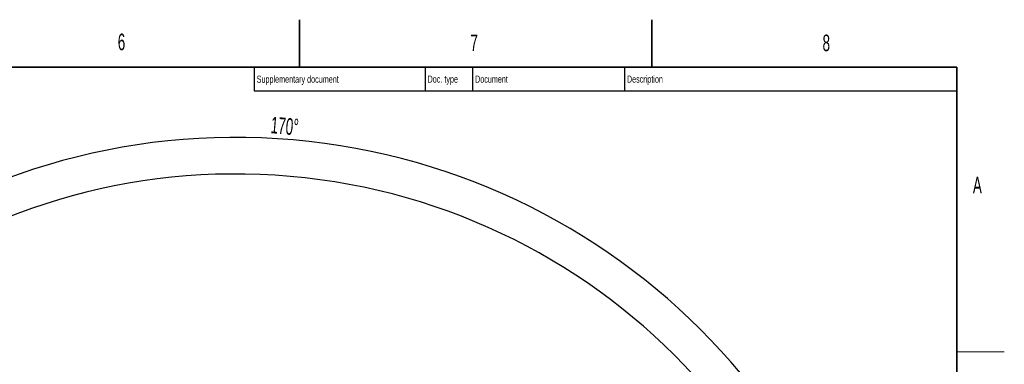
# Model space of a CAD drawing. Header units: millimetres. Extents: x 0 to 11920, y 0 to 8400.
# Tile 46 of 46: x 7771 to 11920, y 6947 to 8400. Entities that reach past the tile are written whole.
import ezdxf

# ---------------------------------------------------------------- set-up
doc = ezdxf.new("R2010")
doc.units = ezdxf.units.MM
doc.header["$LTSCALE"] = 20
doc.layers.add('THICK_LINE', color=7, linetype='Continuous')
doc.styles.add('SLDTEXTSTYLE0', font='TXT', dxfattribs={"width": 0.605})
doc.dimstyles.new('SLDDIMSTYLE0', dxfattribs={"dimtxt": 70, "dimasz": 70, "dimexe": 0, "dimexo": 0.0625, "dimgap": 17.5, "dimtad": 1, "dimdec": 4, "dimlfac": 20, "dimzin": 12, "dimdsep": 46, "dimtxsty": 'SLDTEXTSTYLE0', "dimsah": 1, "dimcen": 0.09, "dimadec": 1, "dimazin": 3, "dimtfac": 1, "dimtofl": 0, "dimtmove": 0, "dimatfit": 3, "dimfxl": 1, "dimfrac": 2, "dimtolj": 1, "dimtzin": 12, "dimarcsym": 0})

# ---------------------------------------------------------------- blocks, each defined once
blk = doc.blocks.new('_D')
at = {"layer": 'THICK_LINE'}
for p, q in [((6065.9, 5593.9), (5923.9, 5618.9)), ((10553.3, 5132.5), (11483.7, 5132.5))]:
    blk.add_line(p, q, dxfattribs=at)
blk.add_arc((8682.5, 5132.5), 2771.2, 360, 170, dxfattribs=at)
for points in [[(5953.5, 5613.7), (5976.3, 5680.6), (5956.7, 5684.4)], [(11453.7, 5132.5), (11462.8, 5202.6), (11442.8, 5202.4)]]:
    blk.add_solid(points, dxfattribs=at)
at = {"layer": 'THICK_LINE', "insert": (8832.9, 7991.7), "char_height": 70, "attachment_point": 1, "rotation": 355, "style": 'SLDTEXTSTYLE0'}
blk.add_mtext('170°', dxfattribs=at)

msp = doc.modelspace()

# ---------------------------------------------------------------- linework, layer by layer
at = {"color": 7, "linetype": 'Continuous', "lineweight": 35}
for p, q in [((8950, 8200), (8950, 8400)), ((10435, 8400), (10435, 8200)), ((11720, 8200), (400, 8200)), ((11720, 8200), (11720, 200))]:
    msp.add_line(p, q, dxfattribs=at)
at = {"color": 7, "linetype": 'Continuous', "lineweight": 25}
for p, q in [((8760, 8200), (8760, 8100)), ((9480, 8200), (9480, 8100)), ((9680, 8200), (9680, 8100)), ((10320, 8200), (10320, 8100)), ((8760, 8100), (11720, 8100))]:
    msp.add_line(p, q, dxfattribs=at)
at = {"color": 7, "linetype": 'Continuous', "lineweight": 18}
msp.add_line((11720, 7000), (11920, 7000), dxfattribs=at)
at = {"layer": 'THICK_LINE'}
msp.add_arc((8682.5467826, 5132.5242098), 2617, 189.9999999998, 169.9999999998, dxfattribs=at)

# ---------------------------------------------------------------- texts
at = {"color": 7, "linetype": 'Continuous', "lineweight": 0, "attachment_point": 1, "style": 'SLDTEXTSTYLE0'}
for s, insert, char_height in [('6', (8184.7015082, 8341.2955264), 70), ('7', (9670.3358112, 8337.4391476), 70), ('8', (11154.2634166, 8337.118832), 70), ('Supplementary document', (8770.0170111, 8164.1441526), 30), ('Doc. type', (9489.9869459, 8164.4605041), 30), ('Document', (9690.0398828, 8164.3123691), 30), ('Description', (10329.9583305, 8164.4326497), 30), ('A', (11787.6411061, 7737.8264284), 70)]:
    msp.add_mtext(s, dxfattribs=dict(at, insert=insert, char_height=char_height))

# ---------------------------------------------------------------- dimensions: what is measured, and where the dimension line sits
at = {"layer": 'THICK_LINE'}
dim = msp.add_angular_dim_2l(base=(8924.0687879, 7893.1333626), line1=((10513.2762268, 5132.5242098), (8682.5467826, 5132.5242098)), line2=((7740.085763, 5298.7055158), (6105.304893, 5586.9614908)), dimstyle='SLDDIMSTYLE0', dxfattribs=at)
dim.commit()
dim.dimension.update_dxf_attribs({"geometry": '_D', "text_midpoint": (8924.0687879, 7893.1333626), "dimtype": 162})

doc.saveas('drawing.dxf')
